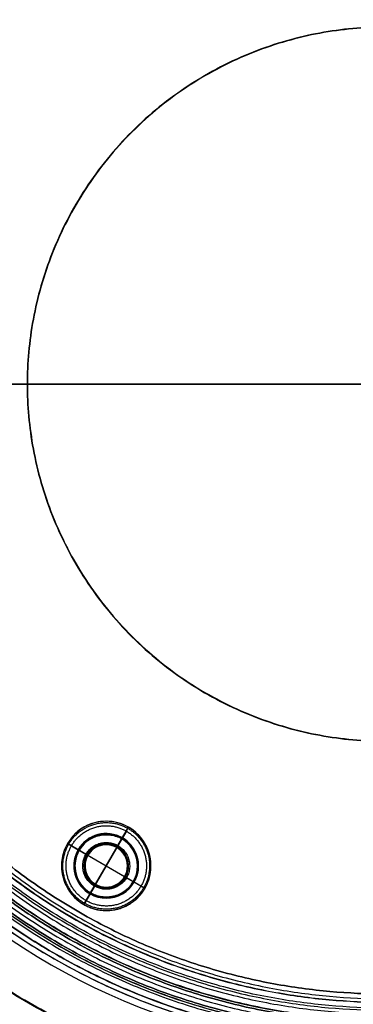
# Model space of a CAD drawing. Header units: millimetres. Extents: x -197 to 303, y -290 to 210.
# Tile 3 of 6: x -29 to 46, y -179 to 42. Entities that reach past the tile are written whole.
import ezdxf

# ---------------------------------------------------------------- set-up
doc = ezdxf.new("R2010")
doc.units = ezdxf.units.MM
doc.header["$MEASUREMENT"] = 0
doc.layers.add('PREDEFINITO', color=7, linetype='Continuous')

msp = doc.modelspace()

# ---------------------------------------------------------------- linework, layer by layer
at = {"layer": 'PREDEFINITO'}
for p, q in [((48.1, -40.12, -158.06), (-83.58, -40.12, -158.06)), ((-83.58, -40.12, -159.56), (48.1, -40.12, -159.56)), ((-9.24, -138.09, -166.76), (-9.24, -138.09, -160.76)), ((-9.24, -138.09, -159.56), (-9.24, -138.09, -160.76)), ((-9.24, -140.84, -167.76), (-9.24, -140.84, -167.01)), ((-9.24, -141.09, -168.46), (-9.24, -141.09, -166.76)), ((-4.24, -139.43, -160.76), (-6.74, -143.76, -160.76)), ((-6.74, -143.76, -159.56), (-4.24, -139.43, -159.56)), ((-6.61, -143.54, -160.76), (-4.24, -139.43, -160.76)), ((-4.74, -140.29, -167.76), (-5.61, -141.81, -167.76)), ((-17.9, -143.09, -160.76), (-13.79, -145.46, -160.76)), ((-13.57, -145.59, -160.76), (-17.9, -143.09, -160.76)), ((-13.57, -145.59, -159.56), (-17.9, -143.09, -159.56)), ((-5.74, -142.03, -166.76), (-12.74, -154.15, -166.76)), ((-5.74, -142.03, -168.46), (-12.74, -154.15, -168.46)), ((-12.74, -154.15, -166.76), (-5.74, -142.03, -166.76)), ((-9.24, -143.09, -159.56), (-9.24, -143.09, -160.76)), ((-9.24, -143.34, -160.26), (-9.24, -143.34, -159.76)), ((-17.03, -143.59, -167.76), (-15.52, -144.46, -167.76)), ((-15.3, -144.59, -166.76), (-3.18, -151.59, -166.76)), ((-15.3, -144.59, -168.46), (-3.18, -151.59, -168.46)), ((-15.3, -144.59, -166.76), (-3.18, -151.59, -166.76)), ((-11.61, -152.2, -159.76), (-6.86, -143.97, -159.76)), ((-13.35, -145.71, -159.76), (-5.12, -150.46, -159.76)), ((-19.24, -148.09, -166.76), (-19.24, -148.09, -160.76)), ((-19.24, -148.09, -159.56), (-19.24, -148.09, -160.76)), ((-16.49, -148.09, -167.76), (-16.49, -148.09, -167.01)), ((-16.24, -148.09, -168.46), (-16.24, -148.09, -166.76)), ((-14.24, -148.09, -159.56), (-14.24, -148.09, -160.76)), ((-13.99, -148.09, -160.26), (-13.99, -148.09, -159.76)), ((-4.49, -148.09, -160.26), (-4.49, -148.09, -159.76)), ((-4.24, -148.09, -159.56), (-4.24, -148.09, -160.76)), ((-2.24, -148.09, -168.46), (-2.24, -148.09, -166.76)), ((-1.99, -148.09, -167.76), (-1.99, -148.09, -167.01)), ((0.76, -148.09, -166.76), (0.76, -148.09, -160.76)), ((0.76, -148.09, -159.56), (0.76, -148.09, -160.76)), ((-11.61, -152.2, -160.26), (-11.61, -152.2, -159.76)), ((-0.58, -153.09, -160.76), (-4.91, -150.59, -160.76)), ((-0.58, -153.09, -159.56), (-4.91, -150.59, -159.56)), ((-4.69, -150.71, -160.76), (-0.58, -153.09, -160.76)), ((-2.96, -151.71, -167.76), (-1.44, -152.59, -167.76)), ((-11.74, -152.42, -160.76), (-14.24, -156.75, -160.76)), ((-14.24, -156.75, -159.56), (-11.74, -152.42, -159.56)), ((-14.24, -156.75, -160.76), (-11.86, -152.63, -160.76)), ((-12.86, -154.37, -167.76), (-13.74, -155.88, -167.76)), ((-12.86, -154.37, -167.76), (-12.86, -154.37, -167.01)), ((-12.74, -154.15, -168.46), (-12.74, -154.15, -166.76)), ((-11.74, -152.42, -159.56), (-11.74, -152.42, -160.76)), ((-9.24, -152.84, -160.26), (-9.24, -152.84, -159.76)), ((-9.24, -153.09, -159.56), (-9.24, -153.09, -160.76)), ((-9.24, -155.09, -168.46), (-9.24, -155.09, -166.76)), ((-9.24, -155.34, -167.76), (-9.24, -155.34, -167.01)), ((-14.24, -156.75, -166.76), (-14.24, -156.75, -160.76)), ((-14.24, -156.75, -159.56), (-14.24, -156.75, -160.76)), ((-9.24, -158.09, -166.76), (-9.24, -158.09, -160.76)), ((-9.24, -158.09, -159.56), (-9.24, -158.09, -160.76))]:
    msp.add_line(p, q, dxfattribs=at)
for centre, radius, start, end in [((53.1, -40.12, -157.56), 150, 360, 180), ((53.1, -40.12, -158.56), 150, 0, 180), ((53.1, -40.12, -158.06), 150, 360, 270), ((53.1, -40.12, -158.56), 148.5, 0, 180), ((53.1, -40.12, -158.06), 148.5, 360, 270), ((53.1, -40.12, -158.56), 145.45, 0, 180), ((53.1, -40.12, -159.06), 145.45, 0, 180), ((53.1, -40.12, -158.56), 142.45, 0, 180), ((53.1, -40.12, -159.06), 142.45, 0, 180), ((53.1, -40.12, -157.56), 150, 180, 270), ((53.1, -40.12, -158.56), 150, 180, 270), ((53.1, -40.12, -158.56), 148.5, 180, 270), ((53.1, -40.12, -157.56), 148.5, 180, 270), ((53.1, -40.12, -158.56), 145.45, 180, 0), ((53.1, -40.12, -159.06), 145.45, 180, 0), ((53.1, -40.12, -158.56), 142.45, 180, 0), ((53.1, -40.12, -159.06), 142.45, 180, 0), ((-9.24, -148.09, -166.76), 10, 60, 240), ((-9.24, -148.09, -160.76), 10, 60, 240), ((-9.24, -148.09, -163.76), 10, 360, 240), ((-9.24, -148.09, -159.56), 10, 60, 180), ((-9.24, -148.09, -160.76), 10, 60, 180), ((-9.24, -148.09, -160.16), 10, 240, 180), ((-9.24, -148.09, -167.01), 7.25, 60, 240), ((-9.24, -148.09, -167.76), 7.25, 60, 240), ((-9.24, -148.09, -167.38), 7.25, 0, 240), ((-9.24, -148.09, -166.76), 7, 60, 240), ((-9.24, -148.09, -167.61), 7, 0, 240), ((-9.24, -148.09, -159.56), 10, 240, 60), ((-9.24, -148.09, -166.76), 10, 0, 60), ((-9.24, -148.09, -160.76), 10, 0, 60), ((-9.24, -148.09, -160.76), 5, 60, 180), ((-9.24, -148.09, -159.56), 5, 60, 180), ((-9.24, -148.09, -160.16), 5, 240, 180), ((-9.24, -148.09, -160.26), 4.75, 60, 240), ((-9.24, -148.09, -159.76), 4.75, 60, 240), ((-9.24, -148.09, -160.01), 4.75, 0, 240), ((-9.24, -148.09, -168.46), 7, 0, 60), ((-9.24, -148.09, -166.76), 7, 0, 60), ((-9.24, -148.09, -167.01), 7.25, 360, 60), ((-9.24, -148.09, -167.76), 7.25, 0, 60), ((-9.24, -148.09, -160.76), 5, 240, 60), ((-9.24, -148.09, -159.56), 5, 240, 60), ((-9.24, -148.09, -160.26), 4.75, 0, 60), ((-9.24, -148.09, -159.76), 4.75, 0, 60), ((-9.24, -148.09, -159.56), 10, 180, 240), ((-9.24, -148.09, -160.76), 10, 180, 240), ((-9.24, -148.09, -160.16), 10, 180, 240), ((-9.24, -148.09, -166.76), 10, 240, 0), ((-9.24, -148.09, -160.76), 10, 240, 0), ((-9.24, -148.09, -163.76), 10, 240, 360), ((-9.24, -148.09, -160.76), 5, 180, 240), ((-9.24, -148.09, -159.56), 5, 180, 240), ((-9.24, -148.09, -160.16), 5, 180, 240), ((-9.24, -148.09, -167.01), 7.25, 240, 0), ((-9.24, -148.09, -167.76), 7.25, 240, 360), ((-9.24, -148.09, -167.38), 7.25, 240, 0), ((-9.24, -148.09, -168.46), 7, 240, 0), ((-9.24, -148.09, -166.76), 7, 240, 0), ((-9.24, -148.09, -167.61), 7, 240, 0), ((-9.24, -148.09, -160.26), 4.75, 240, 360), ((-9.24, -148.09, -159.76), 4.75, 240, 0), ((-9.24, -148.09, -160.01), 4.75, 240, 0)]:
    msp.add_arc(centre, radius, start, end, dxfattribs=at)
for points, weights, knots in [([(302.16, -40.12, -93.4), (302.16, -289.18, -93.4), (53.1, -289.18, -93.4), (-195.96, -289.18, -93.4), (-195.96, -40.12, -93.4), (-195.96, 208.94, -93.4), (53.1, 208.94, -93.4), (302.16, 208.94, -93.4), (302.16, -40.12, -93.4)], [1, 0.707106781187, 1, 0.707106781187, 1, 0.707106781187, 1, 0.707106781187, 1], [0, 0, 0, 518.316935, 518.316935, 1036.63387, 1036.63387, 1554.950806, 1554.950806, 2073.267741, 2073.267741, 2073.267741]), ([(299.2, -40.12, -92.93), (299.2, -286.21, -92.93), (53.1, -286.21, -92.93), (-193, -286.21, -92.93), (-193, -40.12, -92.93), (-193, 205.98, -92.93), (53.1, 205.98, -92.93), (299.2, 205.98, -92.93), (299.2, -40.12, -92.93)], [1, 0.707106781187, 1, 0.707106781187, 1, 0.707106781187, 1, 0.707106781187, 1], [0, 0, 0, 511.584258, 511.584258, 1023.168516, 1023.168516, 1534.752773, 1534.752773, 2046.337031, 2046.337031, 2046.337031]), ([(251.49, -40.12, -10.3), (251.49, 158.27, -10.3), (53.1, 158.27, -10.3), (-145.29, 158.27, -10.3), (-145.29, -40.12, -10.3), (-145.29, -238.5, -10.3), (53.1, -238.5, -10.3), (251.49, -238.5, -10.3), (251.49, -40.12, -10.3)], [1, 0.707106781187, 1, 0.707106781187, 1, 0.707106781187, 1, 0.707106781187, 1], [-2073.267741, -2073.267741, -2073.267741, -1554.950806, -1554.950806, -1036.63387, -1036.63387, -518.316935, -518.316935, 0, 0, 0]), ([(250.55, -40.12, -13.15), (250.55, 157.34, -13.15), (53.1, 157.34, -13.15), (-144.35, 157.34, -13.15), (-144.35, -40.12, -13.15), (-144.35, -237.57, -13.15), (53.1, -237.57, -13.15), (250.55, -237.57, -13.15), (250.55, -40.12, -13.15)], [1, 0.707106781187, 1, 0.707106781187, 1, 0.707106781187, 1, 0.707106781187, 1], [-1579.620775, -1579.620775, -1579.620775, -1184.715581, -1184.715581, -789.810387, -789.810387, -394.905194, -394.905194, 0, 0, 0]), ([(232.55, -40.12, -5.42), (232.55, -219.56, -5.42), (53.1, -219.56, -5.42), (-126.35, -219.56, -5.42), (-126.35, -40.12, -5.42), (-126.35, 139.33, -5.42), (53.1, 139.33, -5.42), (232.55, 139.33, -5.42), (232.55, -40.12, -5.42)], [0.995750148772, 0.704101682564, 0.995750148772, 0.704101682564, 0.995750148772, 0.704101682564, 0.995750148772, 0.704101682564, 0.995750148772], [0, 0, 0, 396.776243, 396.776243, 793.552487, 793.552487, 1190.32873, 1190.32873, 1587.104974, 1587.104974, 1587.104974]), ([(231.99, -40.12, -8.37), (231.99, -219.01, -8.37), (53.1, -219.01, -8.37), (-125.79, -219.01, -8.37), (-125.79, -40.12, -8.37), (-125.79, 138.78, -8.37), (53.1, 138.78, -8.37), (231.99, 138.78, -8.37), (231.99, -40.12, -8.37)], [0.995750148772, 0.704101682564, 0.995750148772, 0.704101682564, 0.995750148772, 0.704101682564, 0.995750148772, 0.704101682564, 0.995750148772], [0, 0, 0, 394.905194, 394.905194, 789.810387, 789.810387, 1184.715581, 1184.715581, 1579.620775, 1579.620775, 1579.620775]), ([(228.1, -40.12, -156.56), (228.1, 134.88, -156.56), (53.1, 134.88, -156.56), (-121.9, 134.88, -156.56), (-121.9, -40.12, -156.56)], [1, 0.707106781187, 1, 0.707106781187, 1], [-549.778717, -549.778717, -549.778717, -274.889358, -274.889358, 0, 0, 0]), ([(-121.9, -40.12, -153.56), (-121.9, 134.88, -153.56), (53.1, 134.88, -153.56), (228.1, 134.88, -153.56), (228.1, -40.12, -153.56)], [1, 0.707106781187, 1, 0.707106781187, 1], [0, 0, 0, 274.889358, 274.889358, 549.778717, 549.778717, 549.778717]), ([(213.13, -40.12, -3.05), (213.13, 119.92, -3.05), (53.1, 119.92, -3.05), (-106.94, 119.92, -3.05), (-106.94, -40.12, -3.05), (-106.94, -200.15, -3.05), (53.1, -200.15, -3.05), (213.13, -200.15, -3.05), (213.13, -40.12, -3.05)], [1, 0.707106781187, 1, 0.707106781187, 1, 0.707106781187, 1, 0.707106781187, 1], [-1587.104974, -1587.104974, -1587.104974, -1190.32873, -1190.32873, -793.552487, -793.552487, -396.776243, -396.776243, 0, 0, 0]), ([(212.97, -40.12, -6.05), (212.97, 119.75, -6.05), (53.1, 119.75, -6.05), (-106.77, 119.75, -6.05), (-106.77, -40.12, -6.05), (-106.77, -199.98, -6.05), (53.1, -199.98, -6.05), (212.97, -199.98, -6.05), (212.97, -40.12, -6.05)], [1, 0.707106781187, 1, 0.707106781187, 1, 0.707106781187, 1, 0.707106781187, 1], [-1278.930432, -1278.930432, -1278.930432, -959.197824, -959.197824, -639.465216, -639.465216, -319.732608, -319.732608, 0, 0, 0]), ([(201.63, -40.12, -162.09), (201.63, -188.65, -162.09), (53.1, -188.65, -162.09), (-95.44, -188.65, -162.09), (-95.44, -40.12, -162.09), (-95.44, 108.42, -162.09), (53.1, 108.42, -162.09), (201.63, 108.42, -162.09), (201.63, -40.12, -162.09)], [0.853553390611, 0.603553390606, 0.853553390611, 0.603553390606, 0.853553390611, 0.603553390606, 0.853553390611, 0.603553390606, 0.853553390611], [0, 0, 0, 300, 300, 600, 600, 900, 900, 1200, 1200, 1200]), ([(201.6, -40.12, -157.56), (201.6, 108.38, -157.56), (53.1, 108.38, -157.56), (-95.4, 108.38, -157.56), (-95.4, -40.12, -157.56)], [1, 0.707106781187, 1, 0.707106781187, 1], [-466.526509, -466.526509, -466.526509, -233.263255, -233.263255, 0, 0, 0]), ([(200.57, -40.12, -161.03), (200.57, -187.59, -161.03), (53.1, -187.59, -161.03), (-94.38, -187.59, -161.03), (-94.38, -40.12, -161.03), (-94.38, 107.36, -161.03), (53.1, 107.36, -161.03), (200.57, 107.36, -161.03), (200.57, -40.12, -161.03)], [0.853553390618, 0.603553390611, 0.853553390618, 0.603553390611, 0.853553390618, 0.603553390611, 0.853553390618, 0.603553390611, 0.853553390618], [0, 0, 0, 297, 297, 594, 594, 891, 891, 1188, 1188, 1188]), ([(-94.35, -40.12, -156.56), (-94.35, 107.33, -156.56), (53.1, 107.33, -156.56), (200.55, 107.33, -156.56), (200.55, -40.12, -156.56)], [1, 0.707106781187, 1, 0.707106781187, 1], [0, 0, 0, 231.61491, 231.61491, 463.22982, 463.22982, 463.22982]), ([(200.55, -40.12, -153.56), (200.55, 107.33, -153.56), (53.1, 107.33, -153.56), (-94.35, 107.33, -153.56), (-94.35, -40.12, -153.56)], [1, 0.707106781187, 1, 0.707106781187, 1], [-463.22982, -463.22982, -463.22982, -231.61491, -231.61491, 0, 0, 0]), ([(199.14, -40.12, -157.14), (199.14, -186.15, -157.14), (53.1, -186.15, -157.14), (-92.94, -186.15, -157.14), (-92.94, -40.12, -157.14), (-92.94, 105.92, -157.14), (53.1, 105.92, -157.14), (199.14, 105.92, -157.14), (199.14, -40.12, -157.14)], [0.853553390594, 0.603553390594, 0.853553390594, 0.603553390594, 0.853553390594, 0.603553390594, 0.853553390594, 0.603553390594, 0.853553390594], [0, 0, 0, 294.901262, 294.901262, 589.802525, 589.802525, 884.703787, 884.703787, 1179.605049, 1179.605049, 1179.605049]), ([(198.55, -40.12, -159.56), (198.55, 105.33, -159.56), (53.1, 105.33, -159.56), (-92.35, 105.33, -159.56), (-92.35, -40.12, -159.56)], [1, 0.707106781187, 1, 0.707106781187, 1], [-456.946634, -456.946634, -456.946634, -228.473317, -228.473317, 0, 0, 0]), ([(198.1, -40.12, -163.56), (198.1, 104.88, -163.56), (53.1, 104.88, -163.56), (-91.9, 104.88, -163.56), (-91.9, -40.12, -163.56)], [1, 0.707106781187, 1, 0.707106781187, 1], [-455.530935, -455.530935, -455.530935, -227.765467, -227.765467, 0, 0, 0]), ([(197.01, -40.12, -155.02), (197.01, -184.03, -155.02), (53.1, -184.03, -155.02), (-90.82, -184.03, -155.02), (-90.82, -40.12, -155.02), (-90.82, 103.8, -155.02), (53.1, 103.8, -155.02), (197.01, 103.8, -155.02), (197.01, -40.12, -155.02)], [0.853553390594, 0.603553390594, 0.853553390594, 0.603553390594, 0.853553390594, 0.603553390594, 0.853553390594, 0.603553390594, 0.853553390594], [0, 0, 0, 294.901262, 294.901262, 589.802525, 589.802525, 884.703787, 884.703787, 1179.605049, 1179.605049, 1179.605049]), ([(-89.9, -40.12, -163.56), (-89.9, 102.88, -163.56), (53.1, 102.88, -163.56), (196.1, 102.88, -163.56), (196.1, -40.12, -163.56)], [1, 0.707106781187, 1, 0.707106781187, 1], [0, 0, 0, 224.623875, 224.623875, 449.247749, 449.247749, 449.247749]), ([(-89.35, -40.12, -159.56), (-89.35, 102.33, -159.56), (53.1, 102.33, -159.56), (195.55, 102.33, -159.56), (195.55, -40.12, -159.56)], [1, 0.707106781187, 1, 0.707106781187, 1], [0, 0, 0, 223.760928, 223.760928, 447.521856, 447.521856, 447.521856]), ([(194.23, -40.12, -161.51), (194.23, -181.25, -161.51), (53.1, -181.25, -161.51), (-88.03, -181.25, -161.51), (-88.03, -40.12, -161.51), (-88.03, 101.01, -161.51), (53.1, 101.01, -161.51), (194.23, 101.01, -161.51), (194.23, -40.12, -161.51)], [0.922577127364, 0.652360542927, 0.922577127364, 0.652360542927, 0.922577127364, 0.652360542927, 0.922577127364, 0.652360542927, 0.922577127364], [0, 0, 0, 286, 286, 572, 572, 858, 858, 1144, 1144, 1144]), ([(193.43, -40.12, -162.78), (193.43, -180.44, -162.78), (53.1, -180.44, -162.78), (-87.23, -180.44, -162.78), (-87.23, -40.12, -162.78), (-87.23, 100.21, -162.78), (53.1, 100.21, -162.78), (193.43, 100.21, -162.78), (193.43, -40.12, -162.78)], [0.922577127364, 0.652360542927, 0.922577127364, 0.652360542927, 0.922577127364, 0.652360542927, 0.922577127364, 0.652360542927, 0.922577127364], [0, 0, 0, 286, 286, 572, 572, 858, 858, 1144, 1144, 1144]), ([(192.94, -40.12, -160.06), (192.94, 99.72, -160.06), (53.1, 99.72, -160.06), (-86.74, 99.72, -160.06), (-86.74, -40.12, -160.06), (-86.74, -179.95, -160.06), (53.1, -179.95, -160.06), (192.94, -179.95, -160.06), (192.94, -40.12, -160.06)], [1, 0.707106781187, 1, 0.707106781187, 1, 0.707106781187, 1, 0.707106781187, 1], [-1144, -1144, -1144, -858, -858, -572, -572, -286, -286, 0, 0, 0]), ([(191.65, -40.12, -158.6), (191.65, -178.66, -158.6), (53.1, -178.66, -158.6), (-85.45, -178.66, -158.6), (-85.45, -40.12, -158.6), (-85.45, 98.43, -158.6), (53.1, 98.43, -158.6), (191.65, 98.43, -158.6), (191.65, -40.12, -158.6)], [0.922577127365, 0.652360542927, 0.922577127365, 0.652360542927, 0.922577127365, 0.652360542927, 0.922577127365, 0.652360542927, 0.922577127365], [0, 0, 0, 279.675445, 279.675445, 559.350889, 559.350889, 839.026334, 839.026334, 1118.701779, 1118.701779, 1118.701779]), ([(191.58, -40.12, -160.7), (191.58, -178.6, -160.7), (53.1, -178.6, -160.7), (-85.38, -178.6, -160.7), (-85.38, -40.12, -160.7), (-85.38, 98.37, -160.7), (53.1, 98.37, -160.7), (191.58, 98.37, -160.7), (191.58, -40.12, -160.7)], [1, 0.707106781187, 1, 0.707106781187, 1, 0.707106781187, 1, 0.707106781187, 1], [0, 0, 0, 286, 286, 572, 572, 858, 858, 1144, 1144, 1144]), ([(190.84, -40.12, -159.87), (190.84, -177.86, -159.87), (53.1, -177.86, -159.87), (-84.65, -177.86, -159.87), (-84.65, -40.12, -159.87), (-84.65, 97.63, -159.87), (53.1, 97.63, -159.87), (190.84, 97.63, -159.87), (190.84, -40.12, -159.87)], [0.922577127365, 0.652360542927, 0.922577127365, 0.652360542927, 0.922577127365, 0.652360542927, 0.922577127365, 0.652360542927, 0.922577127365], [0, 0, 0, 276.964921, 276.964921, 553.929842, 553.929842, 830.894763, 830.894763, 1107.859684, 1107.859684, 1107.859684]), ([(-83.58, -40.12, -158.06), (-83.58, 96.56, -158.06), (53.1, 96.56, -158.06), (189.77, 96.56, -158.06), (189.77, -40.12, -158.06)], [1, 0.707106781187, 1, 0.707106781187, 1], [0, 0, 0, 214.689286, 214.689286, 429.378573, 429.378573, 429.378573]), ([(189.77, -40.12, -159.56), (189.77, 96.56, -159.56), (53.1, 96.56, -159.56), (-83.58, 96.56, -159.56), (-83.58, -40.12, -159.56)], [1, 0.707106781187, 1, 0.707106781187, 1], [-429.378573, -429.378573, -429.378573, -214.689286, -214.689286, 0, 0, 0]), ([(133.15, -40.12, 0.32), (133.15, -120.16, 0.32), (53.1, -120.16, 0.32), (-26.95, -120.16, 0.32), (-26.95, -40.12, 0.32), (-26.95, 39.93, 0.32), (53.1, 39.93, 0.32), (133.15, 39.93, 0.32), (133.15, -40.12, 0.32)], [0.999802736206, 0.70696729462, 0.999802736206, 0.70696729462, 0.999802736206, 0.70696729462, 0.999802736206, 0.70696729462, 0.999802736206], [0, 0, 0, 320.069523, 320.069523, 640.139046, 640.139046, 960.20857, 960.20857, 1280.278093, 1280.278093, 1280.278093]), ([(133.06, -40.12, -2.68), (133.06, -120.08, -2.68), (53.1, -120.08, -2.68), (-26.87, -120.08, -2.68), (-26.87, -40.12, -2.68), (-26.87, 39.85, -2.68), (53.1, 39.85, -2.68), (133.06, 39.85, -2.68), (133.06, -40.12, -2.68)], [0.999802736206, 0.70696729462, 0.999802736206, 0.70696729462, 0.999802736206, 0.70696729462, 0.999802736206, 0.70696729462, 0.999802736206], [0, 0, 0, 319.732608, 319.732608, 639.465216, 639.465216, 959.197824, 959.197824, 1278.930432, 1278.930432, 1278.930432]), ([(-121.9, -40.12, -156.56), (-121.9, -215.12, -156.56), (53.1, -215.12, -156.56), (228.1, -215.12, -156.56), (228.1, -40.12, -156.56)], [1, 0.707106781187, 1, 0.707106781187, 1], [-549.778717, -549.778717, -549.778717, -274.889358, -274.889358, 0, 0, 0]), ([(228.1, -40.12, -153.56), (228.1, -215.12, -153.56), (53.1, -215.12, -153.56), (-121.9, -215.12, -153.56), (-121.9, -40.12, -153.56)], [1, 0.707106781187, 1, 0.707106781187, 1], [0, 0, 0, 274.889358, 274.889358, 549.778717, 549.778717, 549.778717]), ([(200.55, -40.12, -156.56), (200.55, -187.57, -156.56), (53.1, -187.57, -156.56), (-94.35, -187.57, -156.56), (-94.35, -40.12, -156.56)], [1, 0.707106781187, 1, 0.707106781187, 1], [0, 0, 0, 231.61491, 231.61491, 463.22982, 463.22982, 463.22982]), ([(-94.35, -40.12, -153.56), (-94.35, -187.57, -153.56), (53.1, -187.57, -153.56), (200.55, -187.57, -153.56), (200.55, -40.12, -153.56)], [1, 0.707106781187, 1, 0.707106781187, 1], [-463.22982, -463.22982, -463.22982, -231.61491, -231.61491, 0, 0, 0]), ([(-92.35, -40.12, -159.56), (-92.35, -185.57, -159.56), (53.1, -185.57, -159.56), (198.55, -185.57, -159.56), (198.55, -40.12, -159.56)], [1, 0.707106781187, 1, 0.707106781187, 1], [-456.946634, -456.946634, -456.946634, -228.473317, -228.473317, 0, 0, 0]), ([(-91.9, -40.12, -163.56), (-91.9, -185.12, -163.56), (53.1, -185.12, -163.56), (198.1, -185.12, -163.56), (198.1, -40.12, -163.56)], [1, 0.707106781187, 1, 0.707106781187, 1], [-455.530935, -455.530935, -455.530935, -227.765467, -227.765467, 0, 0, 0]), ([(196.1, -40.12, -163.56), (196.1, -183.12, -163.56), (53.1, -183.12, -163.56), (-89.9, -183.12, -163.56), (-89.9, -40.12, -163.56)], [1, 0.707106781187, 1, 0.707106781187, 1], [0, 0, 0, 224.623875, 224.623875, 449.247749, 449.247749, 449.247749]), ([(195.55, -40.12, -159.56), (195.55, -182.57, -159.56), (53.1, -182.57, -159.56), (-89.35, -182.57, -159.56), (-89.35, -40.12, -159.56)], [1, 0.707106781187, 1, 0.707106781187, 1], [0, 0, 0, 223.760928, 223.760928, 447.521856, 447.521856, 447.521856]), ([(189.77, -40.12, -158.06), (189.77, -176.79, -158.06), (53.1, -176.79, -158.06), (-83.58, -176.79, -158.06), (-83.58, -40.12, -158.06)], [1, 0.707106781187, 1, 0.707106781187, 1], [0, 0, 0, 214.689286, 214.689286, 429.378573, 429.378573, 429.378573]), ([(-83.58, -40.12, -159.56), (-83.58, -176.79, -159.56), (53.1, -176.79, -159.56), (189.77, -176.79, -159.56), (189.77, -40.12, -159.56)], [1, 0.707106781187, 1, 0.707106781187, 1], [-429.378573, -429.378573, -429.378573, -214.689286, -214.689286, 0, 0, 0]), ([(-14.09, -156.49, -167.46), (-5.69, -161.35, -167.46), (-0.83, -152.94, -167.46), (4.02, -144.53, -167.46), (-4.38, -139.68, -167.46), (-12.79, -134.83, -167.46), (-17.65, -143.23, -167.46), (-22.5, -151.64, -167.46), (-14.09, -156.49, -167.46)], [0.853553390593, 0.603553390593, 0.853553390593, 0.603553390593, 0.853553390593, 0.603553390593, 0.853553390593, 0.603553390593, 0.853553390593], [0, 0, 0, 0.25, 0.25, 0.5, 0.5, 0.75, 0.75, 1, 1, 1]), ([(-13.74, -155.88, -167.76), (-21.53, -151.38, -167.76), (-17.03, -143.59, -167.76), (-12.53, -135.79, -167.76), (-4.74, -140.29, -167.76)], [1, 0.707106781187, 1, 0.707106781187, 1], [-28.274334, -28.274334, -28.274334, -14.137167, -14.137167, 0, 0, 0]), ([(-12.83, -154.3, -166.83), (-6.61, -157.89, -166.83), (-3.02, -151.68, -166.83), (0.57, -145.46, -166.83), (-5.65, -141.87, -166.83), (-11.87, -138.28, -166.83), (-15.45, -144.5, -166.83), (-19.04, -150.71, -166.83), (-12.83, -154.3, -166.83)], [0.853553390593, 0.603553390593, 0.853553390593, 0.603553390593, 0.853553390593, 0.603553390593, 0.853553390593, 0.603553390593, 0.853553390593], [0, 0, 0, 0.25, 0.25, 0.5, 0.5, 0.75, 0.75, 1, 1, 1]), ([(-12.74, -154.15, -166.76), (-18.8, -150.65, -166.76), (-15.3, -144.59, -166.76), (-11.8, -138.53, -166.76), (-5.74, -142.03, -166.76)], [1, 0.707106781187, 1, 0.707106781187, 1], [-21.991149, -21.991149, -21.991149, -10.995574, -10.995574, 0, 0, 0]), ([(-12.74, -154.15, -168.46), (-18.8, -150.65, -168.46), (-15.3, -144.59, -168.46), (-11.8, -138.53, -168.46), (-5.74, -142.03, -168.46)], [1, 0.707106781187, 1, 0.707106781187, 1], [-21.991149, -21.991149, -21.991149, -10.995574, -10.995574, 0, 0, 0]), ([(-14.24, -156.75, -160.76), (-5.58, -161.75, -160.76), (-0.58, -153.09, -160.76), (4.42, -144.43, -160.76), (-4.24, -139.43, -160.76)], [1, 0.707106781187, 1, 0.707106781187, 1], [-31.415927, -31.415927, -31.415927, -15.707963, -15.707963, 0, 0, 0]), ([(-4.74, -140.29, -167.76), (3.06, -144.79, -167.76), (-1.44, -152.59, -167.76), (-5.94, -160.38, -167.76), (-13.74, -155.88, -167.76)], [1, 0.707106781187, 1, 0.707106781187, 1], [-28.274334, -28.274334, -28.274334, -14.137167, -14.137167, 0, 0, 0]), ([(-11.86, -152.63, -160.76), (-16.41, -150.01, -160.76), (-13.79, -145.46, -160.76), (-11.16, -140.92, -160.76), (-6.61, -143.54, -160.76)], [1, 0.707106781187, 1, 0.707106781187, 1], [-16.493361, -16.493361, -16.493361, -8.246681, -8.246681, 0, 0, 0]), ([(-11.69, -152.33, -160.61), (-7.45, -154.78, -160.61), (-5, -150.54, -160.61), (-2.55, -146.3, -160.61), (-6.79, -143.85, -160.61), (-11.03, -141.4, -160.61), (-13.48, -145.64, -160.61), (-15.93, -149.88, -160.61), (-11.69, -152.33, -160.61)], [0.853553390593, 0.603553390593, 0.853553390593, 0.603553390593, 0.853553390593, 0.603553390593, 0.853553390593, 0.603553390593, 0.853553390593], [0, 0, 0, 0.25, 0.25, 0.5, 0.5, 0.75, 0.75, 1, 1, 1]), ([(-5.74, -142.03, -166.76), (0.32, -145.53, -166.76), (-3.18, -151.59, -166.76), (-6.68, -157.65, -166.76), (-12.74, -154.15, -166.76)], [1, 0.707106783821, 1, 0.707106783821, 1], [-21.991148, -21.991148, -21.991148, -10.995574, -10.995574, 0, 0, 0]), ([(-6.61, -143.54, -160.76), (-2.07, -146.17, -160.76), (-4.69, -150.71, -160.76), (-7.32, -155.26, -160.76), (-11.86, -152.63, -160.76)], [1, 0.707106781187, 1, 0.707106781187, 1], [-16.493361, -16.493361, -16.493361, -8.246681, -8.246681, 0, 0, 0])]:
    msp.add_rational_spline(points, weights, degree=2, knots=knots, dxfattribs=at)
at = {"layer": 'PREDEFINITO', "extrusion": (-4.4646e-05, 0, 1)}
msp.add_rational_spline([(-91.9, -40.12, -162.07), (-91.9, 104.88, -162.07), (53.1, 104.88, -162.06), (198.1, 104.88, -162.06), (198.1, -40.12, -162.06)], [1, 0.707106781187, 1, 0.707106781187, 1], degree=2, knots=[0, 0, 0, 227.765468, 227.765468, 455.530935, 455.530935, 455.530935], dxfattribs=at)
at = {"layer": 'PREDEFINITO', "extrusion": (-4.4646e-05, -1.08585e-20, 1)}
msp.add_rational_spline([(196.1, -40.12, -162.06), (196.1, 102.88, -162.06), (53.1, 102.88, -162.06), (-89.9, 102.88, -162.07), (-89.9, -40.12, -162.07)], [1, 0.707106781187, 1, 0.707106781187, 1], degree=2, knots=[-449.247749, -449.247749, -449.247749, -224.623875, -224.623875, 0, 0, 0], dxfattribs=at)
at = {"layer": 'PREDEFINITO', "extrusion": (2.66185e-16, -1, -6.31305e-15)}
msp.add_rational_spline([(-106.94, -40.12, -3.05), (-26.98, -40.12, 1.44), (53.1, -40.12, 1.44)], [1, 0.999605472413, 1], degree=2, dxfattribs=at)
at = {"layer": 'PREDEFINITO', "extrusion": (1.77644e-16, -1, -4.7404e-15)}
msp.add_rational_spline([(53.1, -40.12, -1.56), (-26.9, -40.12, -1.56), (-106.77, -40.12, -6.05)], [1, 0.999605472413, 1], degree=2, dxfattribs=at)
at = {"layer": 'PREDEFINITO', "extrusion": (4.4646e-05, 0, -1)}
msp.add_rational_spline([(198.1, -40.12, -162.06), (198.1, -185.12, -162.06), (53.1, -185.12, -162.06), (-91.9, -185.12, -162.07), (-91.9, -40.12, -162.07)], [1, 0.707106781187, 1, 0.707106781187, 1], degree=2, knots=[0, 0, 0, 227.765468, 227.765468, 455.530935, 455.530935, 455.530935], dxfattribs=at)
at = {"layer": 'PREDEFINITO', "extrusion": (-4.4646e-05, 1.98758e-16, 1)}
msp.add_rational_spline([(-89.9, -40.12, -162.07), (-89.9, -183.12, -162.07), (53.1, -183.12, -162.06), (196.1, -183.12, -162.06), (196.1, -40.12, -162.06)], [1, 0.707106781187, 1, 0.707106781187, 1], degree=2, knots=[-449.247749, -449.247749, -449.247749, -224.623875, -224.623875, 0, 0, 0], dxfattribs=at)
at = {"layer": 'PREDEFINITO', "extrusion": (-0.866025, 0.5, -3.61544e-13)}
msp.add_rational_spline([(-4.74, -140.29, -167.76), (-4.24, -139.43, -167.76), (-4.24, -139.43, -166.76)], [1, 0.707106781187, 1], degree=2, dxfattribs=at)
at = {"layer": 'PREDEFINITO', "extrusion": (0.5, 0.866025, 8.04662e-13)}
msp.add_rational_spline([(-17.03, -143.59, -167.76), (-17.9, -143.09, -167.76), (-17.9, -143.09, -166.76)], [1, 0.707106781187, 1], degree=2, dxfattribs=at)
at = {"layer": 'PREDEFINITO', "extrusion": (0.866025, -0.5, 4.01896e-13)}
msp.add_rational_spline([(-5.74, -142.03, -166.76), (-5.61, -141.81, -166.76), (-5.61, -141.81, -167.01)], [1, 0.707106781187, 1], degree=2, dxfattribs=at)
at = {"layer": 'PREDEFINITO', "extrusion": (-0.5, -0.866025, -7.65837e-13)}
msp.add_rational_spline([(-15.3, -144.59, -166.76), (-15.52, -144.46, -166.76), (-15.52, -144.46, -167.01)], [1, 0.707106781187, 1], degree=2, dxfattribs=at)
at = {"layer": 'PREDEFINITO', "extrusion": (0.5, 0.866025, 7.79488e-13)}
msp.add_rational_spline([(-13.79, -145.46, -160.76), (-13.35, -145.71, -160.76), (-13.35, -145.71, -160.26)], [1, 0.707106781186, 1], degree=2, dxfattribs=at)
at = {"layer": 'PREDEFINITO', "extrusion": (0.866025, -0.5, 3.61544e-13)}
msp.add_rational_spline([(-6.61, -143.54, -160.76), (-6.86, -143.97, -160.76), (-6.86, -143.97, -160.26)], [1, 0.707106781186, 1], degree=2, dxfattribs=at)
at = {"layer": 'PREDEFINITO', "extrusion": (-0.866025, 0.5, -3.93685e-13)}
msp.add_rational_spline([(-11.86, -152.63, -160.76), (-11.61, -152.2, -160.76), (-11.61, -152.2, -160.26)], [1, 0.707106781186, 1], degree=2, dxfattribs=at)
at = {"layer": 'PREDEFINITO', "extrusion": (-0.5, -0.866025, -8.20732e-13)}
msp.add_rational_spline([(-4.69, -150.71, -160.76), (-5.12, -150.46, -160.76), (-5.12, -150.46, -160.26)], [1, 0.707106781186, 1], degree=2, dxfattribs=at)
at = {"layer": 'PREDEFINITO', "extrusion": (-0.5, -0.866025, -7.31463e-13)}
msp.add_rational_spline([(-3.18, -151.59, -166.76), (-2.96, -151.71, -166.76), (-2.96, -151.71, -167.01)], [1, 0.707106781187, 1], degree=2, dxfattribs=at)
at = {"layer": 'PREDEFINITO', "extrusion": (0.866025, -0.5, 3.7713e-13)}
msp.add_rational_spline([(-12.74, -154.15, -166.76), (-12.86, -154.37, -166.76), (-12.86, -154.37, -167.01)], [1, 0.707106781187, 1], degree=2, dxfattribs=at)
at = {"layer": 'PREDEFINITO', "extrusion": (0.5, 0.866025, 7.95697e-13)}
msp.add_rational_spline([(-1.44, -152.59, -167.76), (-0.58, -153.09, -167.76), (-0.58, -153.09, -166.76)], [1, 0.707106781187, 1], degree=2, dxfattribs=at)
at = {"layer": 'PREDEFINITO', "extrusion": (-0.866025, 0.5, -3.69072e-13)}
msp.add_rational_spline([(-13.74, -155.88, -167.76), (-14.24, -156.75, -167.76), (-14.24, -156.75, -166.76)], [1, 0.707106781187, 1], degree=2, dxfattribs=at)

doc.saveas('drawing.dxf')
